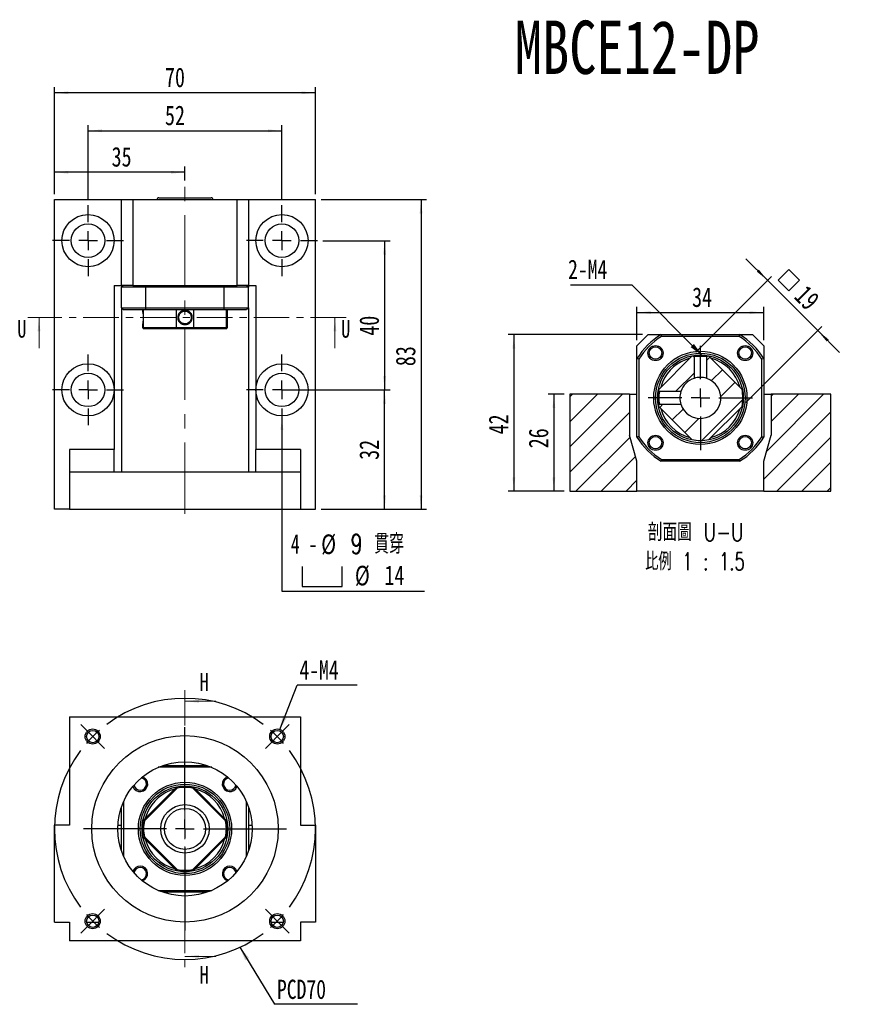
# Model space of a CAD drawing. Header units: millimetres. Extents: x 28 to 287, y 14 to 199.
# Tile 1 of 6: x 28 to 180, y 23 to 199. Entities that reach past the tile are written whole.
import ezdxf

# ---------------------------------------------------------------- set-up
doc = ezdxf.new("R2010")
doc.units = ezdxf.units.MM
doc.linetypes.add('CENTER', pattern=[10.16, 6.35, -1.27, 1.27, -1.27])
doc.linetypes.add('CENTERX2', pattern=[20.32, 12.7, -2.54, 2.54, -2.54])
doc.layers.add('FORMAT', color=7, linetype='Continuous')
doc.styles.add('SLDTEXTSTYLE0', font='TXT', dxfattribs={"width": 0.75})
doc.styles.add('SLDTEXTSTYLE1', font='TXT', dxfattribs={"width": 0.75, "bigfont": 'bigfont'})
doc.styles.add('SLDTEXTSTYLE3', font='TXT', dxfattribs={"width": 0.666667})
doc.styles.add('SLDTEXTSTYLE4', font='TXT', dxfattribs={"width": 0.6875, "bigfont": 'bigfont'})
doc.styles.add('SLDTEXTSTYLE5', font='TXT', dxfattribs={"width": 0.675, "bigfont": 'bigfont'})
doc.dimstyles.new('SLDDIMSTYLE0', dxfattribs={"dimtxt": 0.18, "dimasz": 2.5, "dimexe": 0, "dimexo": 0.0625, "dimgap": 0, "dimtad": 0, "dimtih": 1, "dimtoh": 1, "dimdec": 0, "dimrnd": 1e-09, "dimzin": 0, "dimdsep": 46, "dimtxsty": 'Standard', "dimsah": 1, "dimcen": 0.09, "dimadec": 0, "dimazin": 0, "dimtfac": 2.5, "dimtdec": 0, "dimtofl": 0, "dimtmove": 0, "dimatfit": 3, "dimfxl": 0, "dimfrac": 2, "dimtolj": 1, "dimtzin": 0, "dimarcsym": 0})
doc.dimstyles.new('SLDDIMSTYLE2', dxfattribs={"dimtxt": 3.5, "dimasz": 2.5, "dimexe": 0, "dimexo": 0.0625, "dimgap": 0.875, "dimtad": 1, "dimlfac": 1.5, "dimrnd": 1e-09, "dimzin": 12, "dimdsep": 46, "dimtxsty": 'SLDTEXTSTYLE0', "dimsah": 1, "dimcen": 0.09, "dimadec": 0, "dimazin": 3, "dimtfac": 1, "dimtofl": 0, "dimtmove": 0, "dimatfit": 3, "dimfxl": 0, "dimfrac": 2, "dimtolj": 1, "dimtzin": 12, "dimarcsym": 0})
doc.dimstyles.new('SLDDIMSTYLE3', dxfattribs={"dimtxt": 3.5, "dimasz": 2.5, "dimexe": 0, "dimexo": 0.0625, "dimgap": 0.875, "dimtad": 0, "dimtih": 1, "dimtoh": 1, "dimdec": 1, "dimlfac": 1.5, "dimrnd": 1e-09, "dimzin": 12, "dimdsep": 46, "dimtxsty": 'SLDTEXTSTYLE0', "dimsah": 1, "dimcen": 0, "dimadec": 0, "dimazin": 3, "dimtfac": 1, "dimtdec": 1, "dimtofl": 0, "dimtmove": 0, "dimatfit": 3, "dimfxl": 0, "dimfrac": 2, "dimtolj": 1, "dimtzin": 12, "dimarcsym": 0})
doc.dimstyles.new('SLDDIMSTYLE4', dxfattribs={"dimtxt": 3.5, "dimasz": 2.5, "dimexe": 0, "dimexo": 0.0625, "dimgap": 0.875, "dimtad": 1, "dimlfac": 1.5, "dimrnd": 1e-09, "dimzin": 12, "dimdsep": 46, "dimtxsty": 'SLDTEXTSTYLE0', "dimsah": 1, "dimcen": 0.09, "dimadec": 0, "dimazin": 3, "dimtfac": 1, "dimtmove": 0, "dimatfit": 0, "dimfxl": 0, "dimfrac": 2, "dimtolj": 1, "dimtzin": 12, "dimarcsym": 0})

# ---------------------------------------------------------------- blocks, each defined once
blk = doc.blocks.new('SW_NOTE_0')
at = {"layer": 'FORMAT', "color": 0}
blk.add_line((14.81, 0), (0, 0), dxfattribs=at)
at = {"layer": 'FORMAT', "color": 0, "insert": (0.41, 4.4), "char_height": 3.44, "attachment_point": 1, "style": 'SLDTEXTSTYLE0'}
blk.add_mtext('PCD70', dxfattribs=at)
blk = doc.blocks.new('SW_NOTE_1')
at = {"layer": 'FORMAT', "color": 0}
blk.add_line((10.7, 0), (0, 0), dxfattribs=at)
at = {"layer": 'FORMAT', "color": 0, "insert": (0.38, 4.43), "char_height": 3.44, "attachment_point": 1, "style": 'SLDTEXTSTYLE0'}
blk.add_mtext('4-M4', dxfattribs=at)
blk = doc.blocks.new('SW_CENTERMARKSYMBOL_0')
at = {"layer": 'FORMAT', "color": 0}
for p, q in [((0, 3.33), (0, 18.17)), ((-3.33, 0), (-18.17, 0)), ((0, 0), (-1.67, 0)), ((0, 0), (0, 1.67)), ((0, 0), (0, -1.67)), ((0, 0), (1.67, 0)), ((3.33, 0), (18.17, 0)), ((0, -3.33), (0, -18.17))]:
    blk.add_line(p, q, dxfattribs=at)
blk = doc.blocks.new('SW_CENTERMARKSYMBOL_1')
at = {"layer": 'FORMAT', "color": 0}
for p, q in [((-34.18, 1.18), (-35.13, 2.13)), ((1.18, 1.18), (2.13, 2.13)), ((-33, 0), (-34.18, 1.18)), ((-16.5, -13.17), (-16.5, 1.67)), ((0, 0), (-1.18, -1.18)), ((0, 0), (1.18, 1.18)), ((-33, 0), (-31.82, -1.18)), ((-31.82, -1.18), (-30.87, -2.13)), ((-1.18, -1.18), (-2.13, -2.13)), ((-16.5, -16.5), (-16.5, -14.83)), ((-19.83, -16.5), (-34.66, -16.5)), ((-16.5, -16.5), (-18.17, -16.5)), ((-16.5, -16.5), (-16.5, -18.17)), ((-16.5, -16.5), (-14.83, -16.5)), ((-13.17, -16.5), (1.67, -16.5)), ((-16.5, -19.83), (-16.5, -34.66)), ((-31.82, -31.82), (-30.87, -30.87)), ((-1.18, -31.82), (-2.13, -30.87)), ((-33, -33), (-34.18, -34.18)), ((-33, -33), (-31.82, -31.82)), ((0, -33), (-1.18, -31.82)), ((0, -33), (1.18, -34.18)), ((-34.18, -34.18), (-35.13, -35.13)), ((1.18, -34.18), (2.13, -35.13))]:
    blk.add_line(p, q, dxfattribs=at)
for start, end in [(53.1851, 126.8149), (130.9074, 135), (45, 49.0926), (40.9074, 45), (135, 139.0926), (143.1851, 216.8149), (323.1851, 36.8149), (220.9074, 225), (225, 229.0926), (310.9074, 315), (315, 319.0926), (233.1851, 306.8149)]:
    blk.add_arc((-16.5, -16.5), 23.33, start, end, dxfattribs=at)
blk = doc.blocks.new('_D')
at = {"layer": 'FORMAT', "color": 7}
for p, q in [((82.28, 166.47), (101.15, 166.47)), ((100.15, 166.47), (100.15, 111.13)), ((82.28, 111.13), (101.15, 111.13))]:
    blk.add_line(p, q, dxfattribs=at)
for points in [[(100.15, 166.47), (99.9, 163.97), (100.4, 163.97)], [(100.15, 111.13), (100.4, 113.63), (99.9, 113.63)]]:
    blk.add_solid(points, dxfattribs=at)
at = {"layer": 'FORMAT', "color": 7, "insert": (95.63, 136.71), "char_height": 3.5, "attachment_point": 1, "rotation": 90, "style": 'SLDTEXTSTYLE0'}
blk.add_mtext('83', dxfattribs=at)
blk = doc.blocks.new('_D_1')
at = {"layer": 'FORMAT', "color": 7}
for p, q in [((34.61, 167.47), (34.61, 186.56)), ((81.28, 167.47), (81.28, 186.56)), ((81.28, 185.56), (34.61, 185.56))]:
    blk.add_line(p, q, dxfattribs=at)
for points in [[(34.61, 185.56), (37.11, 185.31), (37.11, 185.81)], [(81.28, 185.56), (78.78, 185.81), (78.78, 185.31)]]:
    blk.add_solid(points, dxfattribs=at)
at = {"layer": 'FORMAT', "color": 7, "insert": (54.37, 190.07), "char_height": 3.5, "attachment_point": 1, "style": 'SLDTEXTSTYLE0'}
blk.add_mtext('70', dxfattribs=at)
blk = doc.blocks.new('_D_2')
at = {"layer": 'FORMAT', "color": 7}
for p, q in [((76.28, 132.47), (94.63, 132.47)), ((93.63, 111.13), (93.63, 132.47)), ((82.28, 111.13), (94.63, 111.13))]:
    blk.add_line(p, q, dxfattribs=at)
for points in [[(93.63, 132.47), (93.38, 129.97), (93.88, 129.97)], [(93.63, 111.13), (93.88, 113.63), (93.38, 113.63)]]:
    blk.add_solid(points, dxfattribs=at)
at = {"layer": 'FORMAT', "color": 7, "insert": (89.12, 119.96), "char_height": 3.5, "attachment_point": 1, "rotation": 90, "style": 'SLDTEXTSTYLE0'}
blk.add_mtext('32', dxfattribs=at)
blk = doc.blocks.new('SW_SYMBOL_HOLE_SPOT')
at = {"layer": 'FORMAT', "color": 0}
for p, q in [((0, 875), (0, 75)), ((1600, 75), (1600, 875)), ((0, 75), (1600, 75))]:
    blk.add_line(p, q, dxfattribs=at)
blk = doc.blocks.new('_D_3')
at = {"layer": 'FORMAT'}
for p, q in [((75.28, 127.8), (75.28, 96.51)), ((75.28, 96.51), (100.79, 96.51))]:
    blk.add_line(p, q, dxfattribs=at)
blk.add_solid([(75.28, 127.8), (75.03, 125.3), (75.53, 125.3)], dxfattribs=at)
at = {"layer": 'FORMAT', "xscale": 0.004470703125, "yscale": 0.004470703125, "zscale": 0.004470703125}
blk.add_blockref('SW_SYMBOL_HOLE_SPOT', (78.88, 97), dxfattribs=at)
at = {"layer": 'FORMAT', "char_height": 3.5, "attachment_point": 1}
for s, insert, style in [('4 -', (76.87, 106.69), 'SLDTEXTSTYLE3'), ('%%c', (82.3, 106.63), 'SLDTEXTSTYLE0'), ('9 \\M+18AD1\\M+190FA', (87.58, 106.69), 'SLDTEXTSTYLE4'), ('%%c', (88.33, 101.03), 'SLDTEXTSTYLE0'), ('14', (93.61, 101.08), 'SLDTEXTSTYLE0')]:
    blk.add_mtext(s, dxfattribs=dict(at, insert=insert, style=style))
blk = doc.blocks.new('_D_4')
at = {"layer": 'FORMAT', "color": 7}
for p, q in [((40.61, 166.47), (40.61, 179.77)), ((75.28, 166.47), (75.28, 179.77)), ((40.61, 178.77), (75.28, 178.77))]:
    blk.add_line(p, q, dxfattribs=at)
for points in [[(40.61, 178.77), (43.11, 178.52), (43.11, 179.02)], [(75.28, 178.77), (72.78, 179.02), (72.78, 178.52)]]:
    blk.add_solid(points, dxfattribs=at)
at = {"layer": 'FORMAT', "color": 7, "insert": (54.37, 183.28), "char_height": 3.5, "attachment_point": 1, "style": 'SLDTEXTSTYLE0'}
blk.add_mtext('52', dxfattribs=at)
blk = doc.blocks.new('_D_5')
at = {"layer": 'FORMAT', "color": 7}
for p, q in [((82.61, 159.13), (94.63, 159.13)), ((93.63, 159.13), (93.63, 132.47)), ((82.61, 132.47), (94.63, 132.47))]:
    blk.add_line(p, q, dxfattribs=at)
for points in [[(93.63, 159.13), (93.38, 156.63), (93.88, 156.63)], [(93.63, 132.47), (93.88, 134.97), (93.38, 134.97)]]:
    blk.add_solid(points, dxfattribs=at)
at = {"layer": 'FORMAT', "color": 7, "insert": (89.12, 142.15), "char_height": 3.5, "attachment_point": 1, "rotation": 90, "style": 'SLDTEXTSTYLE0'}
blk.add_mtext('40', dxfattribs=at)
blk = doc.blocks.new('_D_6')
at = {"layer": 'FORMAT', "color": 7}
for p, q in [((34.61, 167.47), (34.61, 172.36)), ((57.95, 171.36), (34.61, 171.36)), ((57.95, 169.88), (57.95, 172.36))]:
    blk.add_line(p, q, dxfattribs=at)
for points in [[(34.61, 171.36), (37.11, 171.11), (37.11, 171.61)], [(57.95, 171.36), (55.45, 171.61), (55.45, 171.11)]]:
    blk.add_solid(points, dxfattribs=at)
at = {"layer": 'FORMAT', "color": 7, "insert": (44.83, 175.88), "char_height": 3.5, "attachment_point": 1, "style": 'SLDTEXTSTYLE0'}
blk.add_mtext('35', dxfattribs=at)
blk = doc.blocks.new('SW_CENTERMARKSYMBOL_2')
at = {"layer": 'FORMAT', "color": 0}
for p, q in [((0, 3.33), (0, 6.33)), ((-3.33, 0), (-6.33, 0)), ((0, 0), (-1.67, 0)), ((0, 0), (0, 1.67)), ((0, 0), (0, -1.67)), ((0, 0), (1.67, 0)), ((3.33, 0), (6.33, 0)), ((0, -3.33), (0, -6.33))]:
    blk.add_line(p, q, dxfattribs=at)
blk = doc.blocks.new('SW_CENTERMARKSYMBOL_3')
at = {"layer": 'FORMAT', "color": 0}
for p, q in [((0, 3.33), (0, 6.33)), ((-3.33, 0), (-6.33, 0)), ((0, 0), (-1.67, 0)), ((0, 0), (0, 1.67)), ((0, 0), (0, -1.67)), ((0, 0), (1.67, 0)), ((3.33, 0), (6.33, 0)), ((0, -3.33), (0, -6.33))]:
    blk.add_line(p, q, dxfattribs=at)
blk = doc.blocks.new('SW_CENTERMARKSYMBOL_4')
at = {"layer": 'FORMAT', "color": 0}
for p, q in [((0, 3.33), (0, 6.33)), ((-3.33, 0), (-6.33, 0)), ((0, 0), (-1.67, 0)), ((0, 0), (0, 1.67)), ((0, 0), (0, -1.67)), ((0, 0), (1.67, 0)), ((3.33, 0), (6.33, 0)), ((0, -3.33), (0, -6.33))]:
    blk.add_line(p, q, dxfattribs=at)
blk = doc.blocks.new('SW_CENTERMARKSYMBOL_5')
at = {"layer": 'FORMAT', "color": 0}
for p, q in [((0, 3.33), (0, 6.33)), ((-3.33, 0), (-6.33, 0)), ((0, 0), (-1.67, 0)), ((0, 0), (0, 1.67)), ((0, 0), (0, -1.67)), ((0, 0), (1.67, 0)), ((3.33, 0), (6.33, 0)), ((0, -3.33), (0, -6.33))]:
    blk.add_line(p, q, dxfattribs=at)
blk = doc.blocks.new('_D_7')
at = {"layer": 'FORMAT', "color": 7}
for p, q in [((125.75, 131.7), (122.9, 131.7)), ((123.9, 131.7), (123.9, 114.36)), ((125.75, 114.36), (122.9, 114.36))]:
    blk.add_line(p, q, dxfattribs=at)
for points in [[(123.9, 131.7), (123.65, 129.2), (124.15, 129.2)], [(123.9, 114.36), (124.15, 116.86), (123.65, 116.86)]]:
    blk.add_solid(points, dxfattribs=at)
at = {"layer": 'FORMAT', "color": 7, "insert": (119.39, 122.03), "char_height": 3.5, "attachment_point": 1, "rotation": 90, "style": 'SLDTEXTSTYLE0'}
blk.add_mtext('26', dxfattribs=at)
blk = doc.blocks.new('_D_8')
at = {"layer": 'FORMAT', "color": 7}
for p, q in [((139.75, 142.36), (115.75, 142.36)), ((116.75, 142.36), (116.75, 114.36)), ((125.75, 114.36), (115.75, 114.36))]:
    blk.add_line(p, q, dxfattribs=at)
for points in [[(116.75, 142.36), (116.5, 139.86), (117, 139.86)], [(116.75, 114.36), (117, 116.86), (116.5, 116.86)]]:
    blk.add_solid(points, dxfattribs=at)
at = {"layer": 'FORMAT', "color": 7, "insert": (112.24, 124.51), "char_height": 3.5, "attachment_point": 1, "rotation": 90, "style": 'SLDTEXTSTYLE0'}
blk.add_mtext('42', dxfattribs=at)
blk = doc.blocks.new('_D_9')
at = {"layer": 'FORMAT', "color": 7}
for p, q in [((138.75, 141.36), (138.75, 147.28)), ((138.75, 146.28), (161.42, 146.28)), ((161.42, 141.36), (161.42, 147.28))]:
    blk.add_line(p, q, dxfattribs=at)
for points in [[(138.75, 146.28), (141.25, 146.03), (141.25, 146.53)], [(161.42, 146.28), (158.92, 146.53), (158.92, 146.03)]]:
    blk.add_solid(points, dxfattribs=at)
at = {"layer": 'FORMAT', "color": 7, "insert": (148.61, 150.79), "char_height": 3.5, "attachment_point": 1, "style": 'SLDTEXTSTYLE0'}
blk.add_mtext('34', dxfattribs=at)
blk = doc.blocks.new('SW_SYMBOL_MOD_BOX')
at = {"layer": 'FORMAT', "color": 0}
for p, q in [((200, 200), (200, 800)), ((200, 800), (800, 800)), ((800, 800), (800, 200)), ((200, 200), (800, 200))]:
    blk.add_line(p, q, dxfattribs=at)
blk = doc.blocks.new('_D_10')
at = {"layer": 'FORMAT', "color": 7}
for p, q in [((162.12, 152.02), (158.23, 155.91)), ((149.29, 139.19), (162.82, 152.73)), ((162.12, 152.02), (171.07, 143.06)), ((158.24, 130.23), (171.78, 143.77)), ((171.07, 143.06), (174.96, 139.17))]:
    blk.add_line(p, q, dxfattribs=at)
for points in [[(162.12, 152.02), (160.53, 153.96), (160.17, 153.61)], [(171.07, 143.06), (172.67, 141.12), (173.02, 141.47)]]:
    blk.add_solid(points, dxfattribs=at)
at = {"layer": 'FORMAT', "color": 7, "xscale": 0.004470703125, "yscale": 0.004470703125, "zscale": 0.004470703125, "rotation": 315.0000000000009}
blk.add_blockref('SW_SYMBOL_MOD_BOX', (162.73, 152.09), dxfattribs=at)
at = {"layer": 'FORMAT', "color": 7, "insert": (169.15, 151.44), "char_height": 3.5, "attachment_point": 1, "rotation": 315, "style": 'SLDTEXTSTYLE0'}
blk.add_mtext('19', dxfattribs=at)
blk = doc.blocks.new('SW_NOTE_2')
at = {"layer": 'FORMAT', "color": 0, "char_height": 3.175, "attachment_point": 2}
for s, insert, style in [('\\M+19655\\M+196CA\\M+19AA4 U-U', (10.32, 4.09), 'SLDTEXTSTYLE1'), ('\\M+194E4\\M+197E1 1 : 1.5', (10.2, -1.14), 'SLDTEXTSTYLE5')]:
    blk.add_mtext(s, dxfattribs=dict(at, insert=insert, style=style))
blk = doc.blocks.new('SW_NOTE_3')
at = {"layer": 'FORMAT', "color": 0}
blk.add_line((-10.94, 0), (0, 0), dxfattribs=at)
at = {"layer": 'FORMAT', "color": 0, "insert": (-11.39, 4.5), "char_height": 3.44, "attachment_point": 1, "style": 'SLDTEXTSTYLE0'}
blk.add_mtext('2-M4', dxfattribs=at)
blk = doc.blocks.new('SW_CENTERMARKSYMBOL_6')
at = {"layer": 'FORMAT', "color": 0}
for p, q in [((0, 3.33), (0, 9.33)), ((-3.33, 0), (-9.33, 0)), ((0, 0), (-1.67, 0)), ((0, 0), (0, 1.67)), ((0, 0), (0, -1.67)), ((0, 0), (1.67, 0)), ((3.33, 0), (9.33, 0)), ((0, -3.33), (0, -9.33))]:
    blk.add_line(p, q, dxfattribs=at)

msp = doc.modelspace()

# ---------------------------------------------------------------- hatches: boundary and pattern name
at = {"layer": 'FORMAT', "linetype": 'Continuous', "lineweight": 18}
h = msp.add_hatch(dxfattribs=at)
h.set_pattern_fill('ANSI31', color=256, style=0)
edge = h.paths.add_edge_path(flags=0)
edge.add_arc((150.0859, 131.0304), 7.6, 189.887851, 191.44269)
edge.add_line((142.637, 129.5226), (148.5782, 123.5814))
edge.add_arc((150.0859, 131.0304), 7.6, 258.55731, 281.44269)
edge.add_line((151.5936, 123.5814), (157.5348, 129.5226))
edge.add_arc((150.0859, 131.0304), 7.6, 348.55731, 371.44269)
edge.add_line((157.5348, 132.5381), (151.5936, 138.4793))
edge.add_arc((150.0859, 131.0304), 7.6, 78.55731, 80.112108)
edge.add_spline(control_points=[(151.391, 138.5175), (151.3764, 138.503), (151.3619, 138.4885), (151.3474, 138.474), (151.3329, 138.4595), (151.3184, 138.445), (151.3039, 138.4305), (151.2756, 138.4021), (151.2472, 138.3738), (151.2189, 138.3455)], knot_values=[0, 0, 0, 0, 0.00009231, 0.00009231, 0.00009231, 0.00018461, 0.00018461, 0.00018461, 0.00036496, 0.00036496, 0.00036496, 0.00036496], weights=[1, 1, 1, 1, 1, 1, 1, 1, 1, 1], degree=3, periodic=0)
edge.add_line((151.2189, 138.3455), (151.2189, 134.5176))
edge.add_arc((150.0859, 131.0304), 3.6667, -162.001201, 72.001201, ccw=False)
edge.add_line((146.5987, 129.8974), (142.7708, 129.8974))
edge.add_spline(control_points=[(142.7708, 129.8974), (142.7563, 129.8829), (142.7418, 129.8684), (142.7273, 129.8539), (142.7128, 129.8394), (142.6983, 129.8249), (142.6838, 129.8103), (142.6555, 129.782), (142.6271, 129.7537), (142.5988, 129.7253)], knot_values=[0, 0, 0, 0, 0.00009231, 0.00009231, 0.00009231, 0.00018461, 0.00018461, 0.00018461, 0.00036496, 0.00036496, 0.00036496, 0.00036496], weights=[1, 1, 1, 1, 1, 1, 1, 1, 1, 1], degree=3, periodic=0)
h = msp.add_hatch(dxfattribs=at)
h.set_pattern_fill('ANSI31', color=256, style=0)
edge = h.paths.add_edge_path(flags=0)
edge.add_arc((150.0859, 131.0304), 7.6, 168.55731, 170.112157)
edge.add_spline(control_points=[(142.5988, 132.3354), (142.6133, 132.3209), (142.6278, 132.3064), (142.6423, 132.2919), (142.6568, 132.2774), (142.6713, 132.2629), (142.6858, 132.2484), (142.7141, 132.22), (142.7425, 132.1917), (142.7708, 132.1633)], knot_values=[0, 0, 0, 0, 0.00009231, 0.00009231, 0.00009231, 0.00018461, 0.00018461, 0.00018461, 0.00036496, 0.00036496, 0.00036496, 0.00036496], weights=[1, 1, 1, 1, 1, 1, 1, 1, 1, 1], degree=3, periodic=0)
edge.add_line((142.7708, 132.1633), (146.5987, 132.1634))
edge.add_arc((150.0859, 131.0304), 3.6667, 107.998799, 162.001201, ccw=False)
edge.add_line((148.9529, 134.5176), (148.9529, 138.3455))
edge.add_spline(control_points=[(148.9529, 138.3455), (148.9384, 138.36), (148.9239, 138.3745), (148.9094, 138.389), (148.8949, 138.4035), (148.8804, 138.418), (148.8659, 138.4325), (148.8375, 138.4608), (148.8092, 138.4892), (148.7808, 138.5175)], knot_values=[0, 0, 0, 0, 0.00009231, 0.00009231, 0.00009231, 0.00018461, 0.00018461, 0.00018461, 0.00036496, 0.00036496, 0.00036496, 0.00036496], weights=[1, 1, 1, 1, 1, 1, 1, 1, 1, 1], degree=3, periodic=0)
edge.add_arc((150.0859, 131.0304), 7.6, 99.887704, 101.44269)
edge.add_line((148.5782, 138.4793), (142.637, 132.5381))
h = msp.add_hatch(dxfattribs=at)
h.set_pattern_fill('ANSI31', color=256, style=0)
h.paths.add_polyline_path([(137.4192, 131.697), (126.7526, 131.697), (126.7526, 114.3637), (138.7526, 114.3637), (138.7526, 119.697), (137.4192, 124.3637)], flags=0)
h = msp.add_hatch(dxfattribs=at)
h.set_pattern_fill('ANSI31', color=256, style=0)
h.paths.add_polyline_path([(161.4192, 119.697), (161.4192, 114.3637), (173.4192, 114.3637), (173.4192, 131.697), (162.7526, 131.697), (162.7526, 124.3637)], flags=0)

# ---------------------------------------------------------------- linework, layer by layer
at = {"color": 7, "linetype": 'Continuous', "lineweight": 25}
for p, q in [((34.6149, 111.1344), (34.6149, 166.4677)), ((34.6149, 166.4677), (46.6149, 166.4677)), ((46.6149, 151.1344), (46.6149, 166.4677)), ((46.6149, 166.4677), (48.6149, 166.4677)), ((48.6149, 166.4677), (48.6149, 151.1344)), ((48.6149, 166.4677), (67.2816, 166.4677)), ((53.2816, 166.801), (62.6149, 166.801)), ((67.2816, 151.1344), (67.2816, 166.4677)), ((67.2816, 166.4677), (69.2816, 166.4677)), ((69.2816, 166.4677), (69.2816, 151.1344)), ((69.2816, 166.4677), (81.2816, 166.4677)), ((81.2816, 111.1344), (81.2816, 166.4677)), ((45.2816, 151.1344), (45.2816, 121.801)), ((45.2816, 151.1344), (46.6149, 151.1344)), ((48.6149, 151.1344), (46.6149, 151.1344)), ((46.6149, 151.1344), (46.6149, 150.801)), ((50.9245, 150.801), (46.6149, 150.801)), ((46.6149, 147.1344), (46.6149, 150.801)), ((48.6149, 151.1344), (67.2816, 151.1344)), ((64.972, 150.801), (50.9245, 150.801)), ((50.9245, 147.1344), (50.9245, 150.801)), ((69.2816, 150.801), (64.972, 150.801)), ((64.972, 147.1344), (64.972, 150.801)), ((69.2816, 151.1344), (67.2816, 151.1344)), ((69.2816, 151.1344), (70.6149, 151.1344)), ((69.2816, 151.1344), (69.2816, 150.801)), ((69.2816, 147.1344), (69.2816, 150.801)), ((70.6149, 151.1344), (70.6149, 121.801)), ((46.6149, 147.1344), (50.9245, 147.1344)), ((46.6149, 147.1344), (46.6149, 117.801)), ((51.02, 146.801), (46.9483, 146.801)), ((50.3483, 146.801), (50.3483, 146.6764)), ((50.4993, 146.801), (50.4993, 143.601)), ((50.9245, 147.1344), (64.972, 147.1344)), ((64.8765, 146.801), (51.02, 146.801)), ((56.4405, 143.601), (56.4405, 146.801)), ((59.456, 146.801), (59.456, 143.601)), ((68.9483, 146.801), (64.8765, 146.801)), ((64.972, 147.1344), (69.2816, 147.1344)), ((65.3972, 143.601), (65.3972, 146.801)), ((65.5483, 143.601), (65.5483, 146.801)), ((69.2816, 147.1344), (69.2816, 117.801)), ((50.3483, 144.1259), (50.3483, 143.601)), ((50.3483, 143.601), (50.5483, 143.401)), ((50.3483, 143.601), (50.4993, 143.601)), ((50.4993, 143.601), (56.4405, 143.601)), ((50.6837, 143.401), (50.5483, 143.401)), ((56.539, 143.401), (50.6837, 143.401)), ((56.4405, 143.601), (59.456, 143.601)), ((59.3575, 143.401), (56.539, 143.401)), ((65.2128, 143.401), (59.3575, 143.401)), ((59.456, 143.601), (65.3972, 143.601)), ((65.3483, 143.401), (65.2128, 143.401)), ((65.3483, 143.401), (65.5483, 143.601)), ((65.3972, 143.601), (65.5483, 143.601)), ((140.7526, 142.3637), (138.7526, 140.3637)), ((140.7526, 142.3637), (143.0621, 142.3637)), ((143.0621, 142.3637), (157.1097, 142.3637)), ((157.0141, 142.0304), (143.1577, 142.0304)), ((157.1097, 142.3637), (159.4192, 142.3637)), ((161.4192, 140.3637), (159.4192, 142.3637)), ((138.7526, 138.0541), (138.7526, 140.3637)), ((161.4192, 140.3637), (161.4192, 138.0541)), ((138.7526, 124.0066), (138.7526, 138.0541)), ((139.0859, 137.9586), (139.0859, 124.1022)), ((148.5782, 138.4793), (142.637, 132.5381)), ((148.9529, 138.3455), (148.9529, 134.5176)), ((151.2189, 134.5176), (151.2189, 138.3455)), ((157.5348, 132.5381), (151.5936, 138.4793)), ((161.0859, 124.1022), (161.0859, 137.9586)), ((161.4192, 138.0541), (161.4192, 124.0066)), ((146.5987, 132.1634), (142.7708, 132.1634)), ((126.7526, 131.697), (126.7526, 114.3637)), ((137.4192, 131.697), (126.7526, 131.697)), ((137.4192, 131.697), (137.4192, 124.3637)), ((137.4192, 131.697), (138.7526, 131.697)), ((161.4192, 131.697), (162.7526, 131.697)), ((162.7526, 131.697), (162.7526, 124.3637)), ((173.4192, 131.697), (162.7526, 131.697)), ((173.4192, 114.3637), (173.4192, 131.697)), ((142.637, 129.5226), (148.5782, 123.5814)), ((142.7708, 129.8974), (146.5987, 129.8974)), ((151.5936, 123.5814), (157.5348, 129.5226)), ((138.7526, 119.697), (137.4192, 124.3637)), ((161.4192, 119.697), (162.7526, 124.3637)), ((45.2816, 121.801), (37.2816, 121.801)), ((37.2816, 121.801), (37.2816, 117.801)), ((45.2816, 117.801), (45.2816, 121.801)), ((78.6149, 121.801), (70.6149, 121.801)), ((70.6149, 117.801), (70.6149, 121.801)), ((78.6149, 121.801), (78.6149, 117.801)), ((138.7526, 114.3637), (138.7526, 119.697)), ((157.1097, 119.697), (143.0621, 119.697)), ((143.1577, 120.0304), (157.0141, 120.0304)), ((161.4192, 114.3637), (161.4192, 119.697)), ((37.2816, 117.801), (78.6149, 117.801)), ((37.2816, 117.801), (37.2816, 111.1344)), ((78.6149, 117.801), (78.6149, 111.1344)), ((126.7526, 114.3637), (138.7526, 114.3637)), ((161.4192, 114.3637), (138.7526, 114.3637)), ((161.4192, 114.3637), (173.4192, 114.3637)), ((37.2816, 111.1344), (34.6149, 111.1344)), ((37.2816, 111.1344), (78.6149, 111.1344)), ((78.6149, 111.1344), (81.2816, 111.1344)), ((37.2816, 74.0085), (37.2816, 54.6752)), ((37.2816, 74.0085), (78.6149, 74.0085)), ((78.6149, 74.0085), (78.6149, 54.6752)), ((54.0042, 65.3418), (61.8923, 65.3418)), ((62.7441, 65.0085), (53.1524, 65.0085)), ((50.4993, 55.5162), (56.4405, 61.4574)), ((56.539, 61.2731), (50.6837, 55.4178)), ((65.2128, 55.4178), (59.3575, 61.2731)), ((59.456, 61.4574), (65.3972, 55.5162)), ((46.9483, 58.8043), (46.9483, 49.2127)), ((68.9483, 49.2127), (68.9483, 58.8043)), ((46.6149, 50.0644), (46.6149, 57.9525)), ((69.2816, 57.9525), (69.2816, 50.0644)), ((34.6149, 37.3418), (34.6149, 54.6752)), ((37.2816, 54.6752), (34.6149, 54.6752)), ((45.9668, 54.6752), (46.6149, 54.6752)), ((69.2816, 54.6752), (69.9297, 54.6752)), ((78.6149, 54.6752), (81.2816, 54.6752)), ((81.2816, 54.6752), (81.2816, 37.3418)), ((56.4405, 46.5595), (50.4993, 52.5007)), ((50.6837, 52.5992), (56.539, 46.7439)), ((59.3575, 46.7439), (65.2128, 52.5992)), ((65.3972, 52.5007), (59.456, 46.5595)), ((53.1524, 43.0085), (62.7441, 43.0085)), ((61.8923, 42.6752), (54.0042, 42.6752)), ((34.6149, 37.3418), (37.2816, 37.3418)), ((37.2816, 37.3418), (37.2816, 34.0085)), ((81.2816, 37.3418), (78.6149, 37.3418)), ((78.6149, 37.3418), (78.6149, 34.0085)), ((78.6149, 34.0085), (37.2816, 34.0085))]:
    msp.add_line(p, q, dxfattribs=at)
at = {"color": 7, "linetype": 'CENTER', "lineweight": 18}
for p, q in [((86.7572, 145.429), (29.8501, 145.429)), ((57.9483, 78.8085), (57.9483, 29.2085))]:
    msp.add_line(p, q, dxfattribs=at)
at = {"color": 7, "linetype": 'Continuous', "lineweight": 18}
for p, q in [((31.8501, 139.929), (31.8501, 145.429)), ((84.7572, 139.929), (84.7572, 145.429)), ((63.4483, 76.8085), (57.9483, 76.8085)), ((63.4483, 31.2085), (57.9483, 31.2085))]:
    msp.add_line(p, q, dxfattribs=at)
at = {"color": 7, "linetype": 'Continuous', "lineweight": 25, "flags": 128}
for points in [[(148.9529, 138.3455), (148.9094, 138.389), (148.8659, 138.4325), (148.8234, 138.475), (148.7808, 138.5175)], [(151.3909, 138.5175), (151.3474, 138.474), (151.3039, 138.4305), (151.2614, 138.388), (151.2189, 138.3455)], [(143.3119, 133.8394), (143.1229, 133.3314), (142.9935, 132.8946)], [(142.5988, 132.3354), (142.6423, 132.2919), (142.6858, 132.2484), (142.7283, 132.2058), (142.7708, 132.1633)], [(142.7708, 129.8974), (142.7273, 129.8539), (142.6838, 129.8103), (142.6413, 129.7678), (142.5988, 129.7253)], [(51.1742, 56.8175), (50.9525, 56.2078), (50.8558, 55.8728)]]:
    msp.add_lwpolyline(points, dxfattribs=at)
at = {"color": 7, "linetype": 'Continuous', "lineweight": 25}
for centre, radius in [((40.6149, 159.1344), 4.6667), ((75.2816, 159.1344), 4.6667), ((40.6149, 159.1344), 3), ((75.2816, 159.1344), 3), ((142.072, 139.0442), 1.35), ((142.072, 139.0442), 1.1167), ((150.0859, 131.0304), 8.3333), ((150.0859, 131.0304), 8), ((158.0998, 139.0442), 1.35), ((158.0998, 139.0442), 1.1167), ((150.0859, 131.0304), 7.6667), ((40.6149, 132.4677), 4.6633), ((75.2816, 132.4677), 4.6633), ((40.6149, 132.4677), 3), ((75.2816, 132.4677), 3), ((142.072, 123.0165), 1.35), ((142.072, 123.0165), 1.1167), ((158.0998, 123.0165), 1.35), ((158.0998, 123.0165), 1.1167), ((41.4491, 70.5076), 1.35), ((41.4491, 70.5076), 1.1), ((57.9483, 54.0085), 16.6667), ((74.4474, 70.5076), 1.35), ((74.4474, 70.5076), 1.1), ((57.9483, 54.0085), 12), ((57.9483, 54.0085), 8.3333), ((57.9483, 54.0085), 8), ((57.9483, 54.0085), 7.6667), ((57.9483, 54.0085), 4.3333), ((57.9483, 54.0085), 3.6667), ((41.4491, 37.5093), 1.35), ((74.4474, 37.5093), 1.35), ((41.4491, 37.5093), 1.1), ((74.4474, 37.5093), 1.1)]:
    msp.add_circle(centre, radius, dxfattribs=at)
for centre, radius, start, end in [((53.2816, 166.4677), 0.3333, 90, 180), ((62.6149, 166.4677), 0.3333, 0, 90), ((150.0859, 131.0304), 13.3333, 121.788331, 148.211669), ((150.0859, 131.0304), 13, 122.204228, 147.795772), ((150.0859, 131.0304), 13, 32.204228, 57.795772), ((150.0859, 131.0304), 13.3333, 31.788331, 58.211669), ((150.0859, 131.0304), 7.3333, 104.727359, 157.477326), ((150.0859, 131.0304), 7.6, 99.887899, 101.44269), ((150.0859, 131.0304), 7.6, 80.112108, 99.887899), ((150.0859, 132.5743), 5.8813, 78.893002, 101.107091), ((150.0859, 131.0304), 7.6, 78.55731, 80.112108), ((150.0859, 131.0304), 7.3333, 14.727359, 75.272641), ((150.0859, 131.0304), 3.6667, 197.998799, 72.001201), ((150.0859, 131.0304), 3.6667, 107.998799, 162.001201), ((150.0859, 131.0304), 3.6667, 72.001201, 107.998799), ((150.0859, 131.0304), 7.6, 170.112157, 189.88785), ((150.0859, 131.0304), 7.6, 168.55731, 170.112157), ((148.5419, 131.0304), 5.8813, 168.893025, 191.107071), ((150.0859, 131.0304), 3.6667, 162.001201, 197.998799), ((150.0859, 131.0304), 7.6, 348.55731, 11.44269), ((150.0859, 131.0304), 7.6, 189.887851, 191.44269), ((150.0859, 131.0304), 7.3333, 194.727359, 255.22251), ((150.0859, 131.0304), 7.3333, 284.727359, 345.272641), ((150.0859, 131.0304), 13.3333, 211.788331, 238.211669), ((150.0859, 131.0304), 13, 212.204228, 237.795772), ((150.0859, 131.0304), 7.6, 258.55731, 281.44269), ((150.0859, 131.0304), 13, 302.204228, 327.795772), ((150.0859, 131.0304), 13.3333, 301.788331, 328.211669), ((49.9344, 62.0224), 1.35, 198.333751, 71.666249), ((49.9344, 62.0224), 1.1167, 190.576215, 79.423785), ((57.9483, 54.0085), 7.6, 78.55731, 101.44269), ((65.9621, 62.0224), 1.35, 108.333751, 341.666249), ((65.9621, 62.0224), 1.1167, 100.576215, 349.423785), ((57.9483, 54.0085), 7.3333, 104.727359, 157.477326), ((57.9483, 54.0085), 7.4, 79.021382, 100.978618), ((57.9483, 54.0085), 7.3333, 14.727359, 75.272641), ((57.9483, 54.0085), 7.6, 168.55731, 191.44269), ((57.9483, 54.0085), 7.4, 169.021382, 190.978618), ((57.9483, 54.0085), 7.4, 349.021382, 10.978618), ((57.9483, 54.0085), 7.6, 348.55731, 11.44269), ((57.9483, 54.0085), 7.3333, 194.727359, 255.366269), ((57.9483, 54.0085), 7.3333, 284.727359, 345.272641), ((49.9344, 45.9946), 1.35, 90, 161.666249), ((49.9344, 45.9946), 1.1167, 90, 169.423785), ((49.9344, 45.9946), 1.35, 288.333751, 90), ((49.9344, 45.9946), 1.1167, 280.576215, 90), ((57.9483, 54.0085), 7.6, 258.55731, 281.44269), ((57.9483, 54.0085), 7.4, 259.021382, 280.978618), ((65.9621, 45.9946), 1.35, 90, 251.666249), ((65.9621, 45.9946), 1.1167, 90, 259.423785), ((65.9621, 45.9946), 1.35, 18.333751, 90), ((65.9621, 45.9946), 1.1167, 10.576215, 90)]:
    msp.add_arc(centre, radius, start, end, dxfattribs=at)
for points in [[(46.9483, 151.1344), (46.8372, 151.0233), (46.7261, 150.9122), (46.6149, 150.801)], [(51.02, 151.1344), (50.988, 151.0233), (50.9561, 150.9122), (50.9245, 150.801)], [(64.8765, 151.1344), (64.9085, 151.0233), (64.9404, 150.9122), (64.972, 150.801)], [(68.9483, 151.1344), (69.0593, 151.0233), (69.1704, 150.9122), (69.2816, 150.801)], [(46.9483, 146.801), (46.8372, 146.9121), (46.7261, 147.0232), (46.6149, 147.1344)], [(51.02, 146.801), (50.988, 146.9121), (50.9561, 147.0232), (50.9245, 147.1344)], [(64.8765, 146.801), (64.9085, 146.9121), (64.9404, 147.0232), (64.972, 147.1344)], [(69.2816, 147.1344), (69.1704, 147.0232), (69.0593, 146.9121), (68.9483, 146.801)], [(50.4993, 143.601), (50.5607, 143.5343), (50.6221, 143.4677), (50.6837, 143.401)], [(56.4405, 143.601), (56.4734, 143.5343), (56.5063, 143.4677), (56.539, 143.401)], [(59.456, 143.601), (59.4231, 143.5343), (59.3902, 143.4677), (59.3575, 143.401)], [(65.3972, 143.601), (65.3358, 143.5343), (65.2744, 143.4677), (65.2128, 143.401)], [(143.1577, 142.0304), (143.1256, 142.1415), (143.0938, 142.2526), (143.0621, 142.3637)], [(157.0141, 142.0304), (157.0462, 142.1415), (157.078, 142.2526), (157.1097, 142.3637)], [(139.0859, 137.9586), (138.9748, 137.9906), (138.8637, 138.0225), (138.7526, 138.0541)], [(161.4192, 138.0541), (161.3081, 138.0225), (161.197, 137.9906), (161.0859, 137.9586)], [(139.0859, 124.1022), (138.9748, 124.0701), (138.8637, 124.0382), (138.7526, 124.0066)], [(161.0859, 124.1022), (161.197, 124.0701), (161.3081, 124.0382), (161.4192, 124.0066)], [(143.1577, 120.0304), (143.1256, 119.9193), (143.0938, 119.8082), (143.0621, 119.697)], [(157.0141, 120.0304), (157.0462, 119.9193), (157.078, 119.8082), (157.1097, 119.697)], [(56.4405, 61.4574), (56.4734, 61.3961), (56.5063, 61.3346), (56.539, 61.2731)], [(59.456, 61.4574), (59.4231, 61.3961), (59.3902, 61.3346), (59.3575, 61.2731)], [(50.4993, 55.5162), (50.5607, 55.4833), (50.6221, 55.4505), (50.6837, 55.4178)], [(65.3972, 55.5162), (65.3358, 55.4833), (65.2744, 55.4505), (65.2128, 55.4178)], [(50.6837, 52.5992), (50.6221, 52.5665), (50.5607, 52.5337), (50.4993, 52.5007)], [(65.3972, 52.5007), (65.3358, 52.5337), (65.2744, 52.5665), (65.2128, 52.5992)], [(56.4405, 46.5595), (56.4734, 46.6209), (56.5063, 46.6824), (56.539, 46.7439)], [(59.456, 46.5595), (59.4231, 46.6209), (59.3902, 46.6824), (59.3575, 46.7439)]]:
    msp.add_open_spline(points, degree=3, dxfattribs=at)
for points, knots in [([(50.3483, 146.6764), (50.3518, 146.6591), (50.3589, 146.6247), (50.4044, 146.323), (50.442, 145.9768), (50.4585, 145.6535), (50.4626, 145.4032), (50.4582, 145.1506), (50.4411, 144.8299), (50.4047, 144.4771), (50.3588, 144.1774), (50.3518, 144.1431), (50.3483, 144.1259)], [0, 0, 0, 0, 0.12617436, 0.25179296, 0.37634881, 0.43715935, 0.50031354, 0.56168888, 0.62419257, 0.74823488, 0.87398198, 1, 1, 1, 1]), ([(57.9483, 144.1257), (57.7765, 144.1258), (57.4336, 144.1849), (57.0502, 144.4471), (56.8017, 144.7532), (56.6693, 145.0659), (56.6323, 145.3716), (56.6595, 145.6515), (56.7362, 145.8922), (56.8565, 146.1152), (57.0746, 146.3733), (57.4347, 146.6174), (57.949, 146.7059), (58.4638, 146.6175), (58.8466, 146.3547), (59.0949, 146.0482), (59.2273, 145.7355), (59.2642, 145.4297), (59.2368, 145.1498), (59.1598, 144.909), (59.0392, 144.686), (58.8211, 144.4282), (58.4619, 144.1841), (58.1197, 144.1256), (57.9483, 144.1257)], [0, 0, 0, 0, 0.06302637, 0.1257751, 0.16799929, 0.20838011, 0.25006499, 0.28072307, 0.31194474, 0.34314712, 0.37421618, 0.43702909, 0.50016045, 0.56306147, 0.62580913, 0.66809106, 0.70848525, 0.75013546, 0.78081705, 0.81206657, 0.84327613, 0.87436989, 0.93709818, 1, 1, 1, 1]), ([(57.9483, 144.2677), (58.0309, 144.2677), (58.2125, 144.2876), (58.4935, 144.3901), (58.7621, 144.5871), (58.9593, 144.8558), (59.0616, 145.1371), (59.0958, 145.4472), (59.0308, 145.8265), (58.8043, 146.1842), (58.4946, 146.4113), (58.2136, 146.5141), (57.9022, 146.5487), (57.5218, 146.4833), (57.1637, 146.2557), (56.9369, 145.9456), (56.8347, 145.6644), (56.8008, 145.3544), (56.8658, 144.9753), (57.0777, 144.6411), (57.34, 144.4339), (57.5541, 144.3306), (57.7574, 144.2782), (57.8877, 144.2677), (57.9483, 144.2677)], [0, 0, 0, 0, 0.03484118, 0.07651579, 0.12504644, 0.17388837, 0.21560306, 0.25021106, 0.30466012, 0.37490721, 0.42348266, 0.46516478, 0.49997572, 0.55482116, 0.62488782, 0.67367422, 0.71535908, 0.74996322, 0.80437007, 0.87461539, 0.91177621, 0.94505305, 0.97445545, 1, 1, 1, 1]), ([(40.3619, 37.3418), (40.5387, 37.3418), (40.7155, 37.3418), (40.9829, 37.3418), (41.0721, 37.3418), (41.2091, 37.3418), (41.2551, 37.3418), (41.3507, 37.3418), (41.4005, 37.3418), (41.5041, 37.3418), (41.5538, 37.3418), (41.6488, 37.3418), (41.6945, 37.3418), (41.8303, 37.3418), (41.919, 37.3418), (42.1848, 37.3418), (42.3605, 37.3418), (42.5363, 37.3418)], [0, 0, 0, 0, 0.25, 0.25, 0.375, 0.375, 0.4375, 0.4375, 0.5, 0.5, 0.5625, 0.5625, 0.625, 0.625, 0.75, 0.75, 1, 1, 1, 1]), ([(73.3602, 37.3418), (73.537, 37.3418), (73.7138, 37.3418), (73.9812, 37.3418), (74.0705, 37.3418), (74.2074, 37.3418), (74.2534, 37.3418), (74.349, 37.3418), (74.3988, 37.3418), (74.5025, 37.3418), (74.5521, 37.3418), (74.6471, 37.3418), (74.6928, 37.3418), (74.8286, 37.3418), (74.9174, 37.3418), (75.1831, 37.3418), (75.3589, 37.3418), (75.5346, 37.3418)], [0, 0, 0, 0, 0.25, 0.25, 0.375, 0.375, 0.4375, 0.4375, 0.5, 0.5, 0.5625, 0.5625, 0.625, 0.625, 0.75, 0.75, 1, 1, 1, 1])]:
    msp.add_open_spline(points, degree=3, knots=knots, dxfattribs=at)
at = {"color": 7, "linetype": 'Continuous', "lineweight": 18}
for points in [[(31.8501, 145.429), (31.6001, 142.929), (32.1001, 142.929)], [(84.7572, 145.429), (84.5072, 142.929), (85.0072, 142.929)], [(57.9483, 76.8085), (60.4483, 76.5585), (60.4483, 77.0585)], [(57.9483, 31.2085), (60.4483, 30.9585), (60.4483, 31.4585)]]:
    msp.add_solid(points, dxfattribs=at)
at = {"layer": 'FORMAT', "color": 7, "linetype": 'CENTERX2', "lineweight": 18}
msp.add_line((57.9483, 110.3404), (57.9483, 168.8756), dxfattribs=at)

# ---------------------------------------------------------------- block references
at = {"layer": 'FORMAT', "color": 7}
for name, p in [('SW_CENTERMARKSYMBOL_5', (40.6149, 159.1344)), ('SW_CENTERMARKSYMBOL_2', (75.2816, 159.1344)), ('SW_NOTE_3', (137.825, 151.2421)), ('SW_CENTERMARKSYMBOL_6', (150.0859, 131.0304)), ('SW_CENTERMARKSYMBOL_4', (40.6149, 132.4677)), ('SW_CENTERMARKSYMBOL_3', (75.2816, 132.4677)), ('SW_NOTE_1', (78.0276, 79.7084)), ('SW_CENTERMARKSYMBOL_1', (74.4474, 70.5076)), ('SW_CENTERMARKSYMBOL_0', (57.9483, 54.0085)), ('SW_NOTE_0', (73.9785, 22.6532))]:
    msp.add_blockref(name, p, dxfattribs=at)
at = {"layer": 'FORMAT'}
msp.add_blockref('SW_NOTE_2', (138.9232, 104.5417), dxfattribs=at)

# ---------------------------------------------------------------- texts
at = {"color": 7, "linetype": 'Continuous', "char_height": 3.175, "attachment_point": 1, "style": 'SLDTEXTSTYLE0'}
for s, insert in [('U', (27.9719, 144.9725)), ('U', (85.8652, 144.9725)), ('H', (60.5572, 81.852)), ('H', (60.5572, 29.529))]:
    msp.add_mtext(s, dxfattribs=dict(at, insert=insert))
at = {"layer": 'FORMAT', "color": 7, "insert": (116.9236, 198.458), "char_height": 9.525, "attachment_point": 1, "style": 'SLDTEXTSTYLE0'}
msp.add_mtext('MBCE12-DP', dxfattribs=at)

# ---------------------------------------------------------------- dimensions: what is measured, and where the dimension line sits
at = {"layer": 'FORMAT', "color": 7}
for base, p1, p2, picture, middle in [((34.6149, 185.559), (81.2816, 166.4677), (34.6149, 166.4677), '_D_1', (56.9576, 185.559)), ((75.2816, 178.7731), (40.6149, 165.4677), (75.2816, 165.4677), '_D_4', (56.9576, 178.7731)), ((34.6149, 171.3641), (57.9483, 168.8756), (34.6149, 166.4677), '_D_6', (47.4144, 171.3641)), ((161.4192, 146.2774), (138.7526, 140.3637), (161.4192, 140.3637), '_D_9', (151.1933, 146.2774))]:
    dim = msp.add_linear_dim(base=base, p1=p1, p2=p2, dimstyle='SLDDIMSTYLE2', dxfattribs=at)
    dim.commit()
    dim.dimension.update_dxf_attribs({"geometry": picture, "text_midpoint": middle, "dimtype": 160})
for base, p1, p2, picture, middle in [((100.1467, 111.1344), (81.2816, 166.4677), (81.2816, 111.1344), '_D', (100.1467, 139.2967)), ((93.628, 132.4677), (81.6149, 159.1344), (81.6116, 132.4677), '_D_5', (93.628, 144.7349)), ((116.7526, 114.3637), (140.7526, 142.3637), (126.7526, 114.3637), '_D_8', (116.7526, 127.1011)), ((93.628, 132.4677), (81.2816, 111.1344), (75.2816, 132.4677), '_D_2', (93.628, 122.5444)), ((123.9039, 114.3637), (126.7526, 131.697), (126.7526, 114.3637), '_D_7', (123.9039, 124.6123))]:
    dim = msp.add_linear_dim(base=base, p1=p1, p2=p2, angle=90, dimstyle='SLDDIMSTYLE2', dxfattribs=at)
    dim.commit()
    dim.dimension.update_dxf_attribs({"geometry": picture, "text_midpoint": middle, "dimtype": 160})
dim = msp.add_linear_dim(base=(171.0743, 143.0621), p1=(148.5782, 138.4793), p2=(157.5348, 129.5226), angle=315, text='{\\fGDT;o}<>', dimstyle='SLDDIMSTYLE4', dxfattribs=at)
dim.commit()
dim.dimension.update_dxf_attribs({"geometry": '_D_10', "text_midpoint": (165.9874, 148.149), "dimtype": 160})
at = {"layer": 'FORMAT'}
dim = msp.add_diameter_dim_2p(p1=(75.2816, 137.131), p2=(75.2816, 127.8044), text='4 -%%c9 貫穿\\P{\\fGDT;v}<>', dimstyle='SLDDIMSTYLE3', dxfattribs=at)
dim.commit()
dim.dimension.update_dxf_attribs({"geometry": '_D_3', "text_midpoint": (88.8295, 102.1231), "dimtype": 163})

# ---------------------------------------------------------------- leaders
at = {"layer": 'FORMAT', "color": 7}
for points in [[(150.4025, 138.6238), (137.825, 151.2421)], [(74.9029, 71.7785), (78.0276, 79.7084)], [(67.7556, 32.8598), (73.9785, 22.6532)]]:
    msp.add_leader(points, dimstyle='SLDDIMSTYLE0', dxfattribs=at)

doc.saveas('drawing.dxf')
